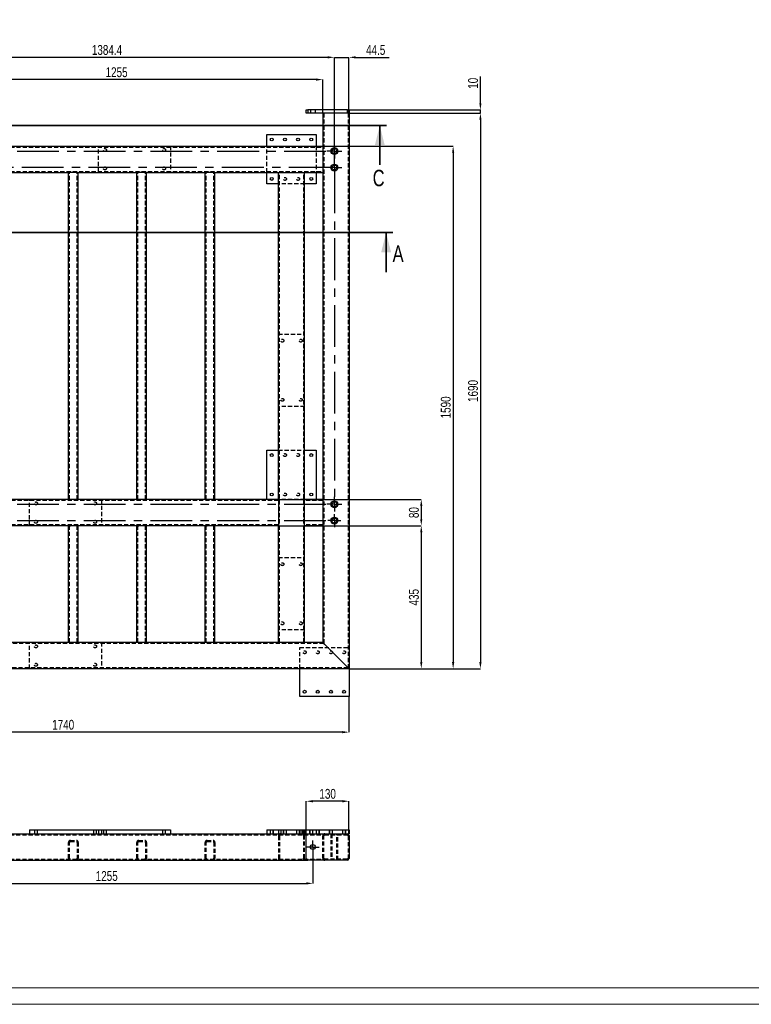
# Model space of a CAD drawing. Header units: millimetres. Extents: x 0 to 841, y 0 to 594.
# Tile 3 of 16: x 192 to 415, y 0 to 300. Entities that reach past the tile are written whole.
import ezdxf

# ---------------------------------------------------------------- set-up
doc = ezdxf.new("R2010")
doc.units = ezdxf.units.MM
doc.header["$PDSIZE"] = -1
doc.linetypes.add('CENTERX2', pattern=[20.32, 12.7, -2.54, 2.54, -2.54])
doc.linetypes.add('HIDDEN', pattern=[1.905, 1.27, -0.635])
for name, color, linetype in [('COTES', 1, 'Continuous'), ('TRAIT-FINS', 9, 'Continuous'), ('TRAIT-MIXTES', 3, 'CENTERX2'), ('TRAIT-TIRET', 2, 'HIDDEN')]:
    doc.layers.add(name, color=color, linetype=linetype)
doc.layers.add('TRAIT-FORT', color=4, linetype='Continuous', lineweight=25)
doc.styles.add('SLDTEXTSTYLE0', font='TXT', dxfattribs={"width": 0.75})
doc.dimstyles.new('SLDDIMSTYLE0', dxfattribs={"dimtxt": 3, "dimasz": 2, "dimexe": 0, "dimexo": 0.0625, "dimgap": 0.75, "dimtad": 1, "dimdec": 1, "dimlfac": 10, "dimrnd": 1e-09, "dimzin": 12, "dimdsep": 46, "dimtxsty": 'SLDTEXTSTYLE0', "dimsah": 1, "dimcen": 0.09, "dimadec": 0, "dimazin": 3, "dimtfac": 1, "dimtdec": 1, "dimtofl": 0, "dimtmove": 0, "dimatfit": 3, "dimfxl": 1, "dimfrac": 2, "dimtolj": 1, "dimtzin": 12, "dimarcsym": 0})
doc.dimstyles.new('SLDDIMSTYLE1', dxfattribs={"dimtxt": 3, "dimasz": 2, "dimexe": 0, "dimexo": 0.0625, "dimgap": 0.75, "dimtad": 1, "dimdec": 0, "dimlfac": 10, "dimrnd": 1e-09, "dimzin": 12, "dimdsep": 46, "dimtxsty": 'SLDTEXTSTYLE0', "dimsah": 1, "dimcen": 0.09, "dimadec": 0, "dimazin": 3, "dimtfac": 1, "dimtdec": 0, "dimtofl": 0, "dimtmove": 0, "dimatfit": 3, "dimfxl": 1, "dimfrac": 2, "dimtolj": 1, "dimtzin": 12, "dimarcsym": 0})
doc.dimstyles.new('SLDDIMSTYLE2', dxfattribs={"dimtxt": 3, "dimasz": 2, "dimexe": 0, "dimexo": 0.0625, "dimgap": 0.75, "dimtad": 1, "dimdec": 0, "dimlfac": 10, "dimrnd": 1e-09, "dimzin": 12, "dimdsep": 46, "dimtxsty": 'SLDTEXTSTYLE0', "dimsah": 1, "dimcen": 0.09, "dimadec": 0, "dimazin": 3, "dimtfac": 1, "dimtdec": 0, "dimtmove": 0, "dimatfit": 0, "dimfxl": 1, "dimfrac": 2, "dimtolj": 1, "dimtzin": 12, "dimarcsym": 0})
doc.dimstyles.new('SLDDIMSTYLE3', dxfattribs={"dimtxt": 3, "dimasz": 2, "dimexe": 0, "dimexo": 0.0625, "dimgap": 0.75, "dimtad": 1, "dimdec": 1, "dimlfac": 10, "dimrnd": 1e-09, "dimzin": 12, "dimdsep": 46, "dimtxsty": 'SLDTEXTSTYLE0', "dimsah": 1, "dimcen": 0.09, "dimadec": 0, "dimazin": 3, "dimtfac": 1, "dimtdec": 1, "dimtmove": 0, "dimatfit": 0, "dimfxl": 1, "dimfrac": 2, "dimtolj": 1, "dimtzin": 12, "dimarcsym": 0})

# ---------------------------------------------------------------- blocks, each defined once
blk = doc.blocks.new('_D')
at = {"layer": 'COTES', "color": 0, "lineweight": -2, "transparency": 16777216}
for p, q in [((149.59, 299.48), (149.59, 288.09)), ((286.03, 288.09), (151.59, 288.09)), ((288.03, 254.62), (288.03, 288.09))]:
    blk.add_line(p, q, dxfattribs=at)
at = {"layer": 'COTES', "color": 0, "transparency": 16777216}
for points in [[(151.59, 288.43), (151.59, 287.76), (149.59, 288.09)], [(286.03, 288.43), (286.03, 287.76), (288.03, 288.09)]]:
    blk.add_solid(points, dxfattribs=at)
at = {"layer": 'Defpoints', "color": 0, "transparency": 16777216}
for p in [(149.59, 299.54), (149.59, 288.09), (288.03, 254.56)]:
    blk.add_point(p, dxfattribs=at)
at = {"layer": 'COTES', "color": 0, "transparency": 16777216, "insert": (218.81, 291.84), "char_height": 3, "attachment_point": 2, "style": 'SLDTEXTSTYLE0'}
blk.add_mtext('\\A1;1384.4', dxfattribs=at)
blk = doc.blocks.new('_D_2')
at = {"layer": 'COTES', "color": 0, "lineweight": -2, "transparency": 16777216}
for p, q in [((118.48, 102.03), (118.48, 82.79)), ((292.48, 93.53), (292.48, 82.79)), ((290.48, 82.79), (120.48, 82.79))]:
    blk.add_line(p, q, dxfattribs=at)
at = {"layer": 'COTES', "color": 0, "transparency": 16777216}
for points in [[(120.48, 83.13), (120.48, 82.46), (118.48, 82.79)], [(290.48, 83.13), (290.48, 82.46), (292.48, 82.79)]]:
    blk.add_solid(points, dxfattribs=at)
at = {"layer": 'Defpoints', "color": 0, "transparency": 16777216}
for p in [(118.48, 102.09), (292.48, 93.59), (118.48, 82.79)]:
    blk.add_point(p, dxfattribs=at)
at = {"layer": 'COTES', "color": 0, "transparency": 16777216, "insert": (205.48, 86.54), "char_height": 3, "attachment_point": 2, "style": 'SLDTEXTSTYLE0'}
blk.add_mtext('\\A1;1740', dxfattribs=at)
blk = doc.blocks.new('_D_3')
at = {"layer": 'COTES', "color": 0, "lineweight": -2, "transparency": 16777216}
for p, q in [((292.55, 271.09), (332.48, 271.09)), ((332.48, 269.09), (332.48, 104.09)), ((292.55, 102.09), (332.48, 102.09))]:
    blk.add_line(p, q, dxfattribs=at)
at = {"layer": 'COTES', "color": 0, "transparency": 16777216}
for points in [[(332.15, 269.09), (332.82, 269.09), (332.48, 271.09)], [(332.15, 104.09), (332.82, 104.09), (332.48, 102.09)]]:
    blk.add_solid(points, dxfattribs=at)
at = {"layer": 'Defpoints', "color": 0, "transparency": 16777216}
for p in [(292.48, 271.09), (292.48, 102.09), (332.48, 102.09)]:
    blk.add_point(p, dxfattribs=at)
at = {"layer": 'COTES', "color": 0, "transparency": 16777216, "insert": (328.73, 186.59), "char_height": 3, "attachment_point": 2, "rotation": 90, "style": 'SLDTEXTSTYLE0'}
blk.add_mtext('\\A1;1690', dxfattribs=at)
blk = doc.blocks.new('_D_4')
at = {"layer": 'COTES', "color": 0, "lineweight": -2, "transparency": 16777216}
for p, q in [((332.48, 274.09), (332.48, 282.25)), ((292.55, 272.09), (332.48, 272.09)), ((292.55, 271.09), (332.48, 271.09)), ((332.48, 271.09), (332.48, 272.09)), ((332.48, 269.09), (332.48, 267.09))]:
    blk.add_line(p, q, dxfattribs=at)
at = {"layer": 'COTES', "color": 0, "transparency": 16777216}
for points in [[(332.15, 274.09), (332.82, 274.09), (332.48, 272.09)], [(332.15, 269.09), (332.82, 269.09), (332.48, 271.09)]]:
    blk.add_solid(points, dxfattribs=at)
at = {"layer": 'Defpoints', "color": 0, "transparency": 16777216}
for p in [(292.48, 272.09), (292.48, 271.09), (332.48, 272.09)]:
    blk.add_point(p, dxfattribs=at)
at = {"layer": 'COTES', "color": 0, "transparency": 16777216, "insert": (328.73, 280.19), "char_height": 3, "attachment_point": 2, "rotation": 90, "style": 'SLDTEXTSTYLE0'}
blk.add_mtext('\\A1;10', dxfattribs=at)
blk = doc.blocks.new('_D_5')
at = {"layer": 'COTES', "color": 0, "lineweight": -2, "transparency": 16777216}
for p, q in [((284.55, 261.09), (324.18, 261.09)), ((324.18, 259.09), (324.18, 104.09)), ((292.55, 102.09), (324.18, 102.09))]:
    blk.add_line(p, q, dxfattribs=at)
at = {"layer": 'COTES', "color": 0, "transparency": 16777216}
for points in [[(323.85, 259.09), (324.52, 259.09), (324.18, 261.09)], [(323.85, 104.09), (324.52, 104.09), (324.18, 102.09)]]:
    blk.add_solid(points, dxfattribs=at)
at = {"layer": 'Defpoints', "color": 0, "transparency": 16777216}
for p in [(284.48, 261.09), (292.48, 102.09), (324.18, 102.09)]:
    blk.add_point(p, dxfattribs=at)
at = {"layer": 'COTES', "color": 0, "transparency": 16777216, "insert": (320.43, 181.59), "char_height": 3, "attachment_point": 2, "rotation": 90, "style": 'SLDTEXTSTYLE0'}
blk.add_mtext('\\A1;1590', dxfattribs=at)
blk = doc.blocks.new('_D_6')
at = {"layer": 'COTES', "color": 0, "lineweight": -2, "transparency": 16777216}
for p, q in [((271.05, 145.59), (314.48, 145.59)), ((314.48, 143.59), (314.48, 104.09)), ((292.55, 102.09), (314.48, 102.09))]:
    blk.add_line(p, q, dxfattribs=at)
at = {"layer": 'COTES', "color": 0, "transparency": 16777216}
for points in [[(314.15, 143.59), (314.82, 143.59), (314.48, 145.59)], [(314.15, 104.09), (314.82, 104.09), (314.48, 102.09)]]:
    blk.add_solid(points, dxfattribs=at)
at = {"layer": 'Defpoints', "color": 0, "transparency": 16777216}
for p in [(270.98, 145.59), (292.48, 102.09), (314.48, 102.09)]:
    blk.add_point(p, dxfattribs=at)
at = {"layer": 'COTES', "color": 0, "transparency": 16777216, "insert": (310.73, 123.84), "char_height": 3, "attachment_point": 2, "rotation": 90, "style": 'SLDTEXTSTYLE0'}
blk.add_mtext('\\A1;435', dxfattribs=at)
blk = doc.blocks.new('_D_7')
at = {"layer": 'COTES', "color": 0, "lineweight": -2, "transparency": 16777216}
for p, q in [((271.05, 153.59), (314.48, 153.59)), ((314.48, 151.59), (314.48, 147.59)), ((271.05, 145.59), (314.48, 145.59))]:
    blk.add_line(p, q, dxfattribs=at)
at = {"layer": 'COTES', "color": 0, "transparency": 16777216}
for points in [[(314.15, 151.59), (314.82, 151.59), (314.48, 153.59)], [(314.15, 147.59), (314.82, 147.59), (314.48, 145.59)]]:
    blk.add_solid(points, dxfattribs=at)
at = {"layer": 'Defpoints', "color": 0, "transparency": 16777216}
for p in [(270.98, 153.59), (270.98, 145.59), (314.48, 145.59)]:
    blk.add_point(p, dxfattribs=at)
at = {"layer": 'COTES', "color": 0, "transparency": 16777216, "insert": (310.73, 149.59), "char_height": 3, "attachment_point": 2, "rotation": 90, "style": 'SLDTEXTSTYLE0'}
blk.add_mtext('\\A1;80', dxfattribs=at)
blk = doc.blocks.new('_D_9')
at = {"layer": 'COTES', "color": 0, "lineweight": -2, "transparency": 16777216}
for p, q in [((158.98, 271.15), (158.98, 281.32)), ((282.48, 281.32), (160.98, 281.32)), ((284.48, 271.15), (284.48, 281.32))]:
    blk.add_line(p, q, dxfattribs=at)
at = {"layer": 'COTES', "color": 0, "transparency": 16777216}
for points in [[(160.98, 281.66), (160.98, 280.99), (158.98, 281.32)], [(282.48, 281.66), (282.48, 280.99), (284.48, 281.32)]]:
    blk.add_solid(points, dxfattribs=at)
at = {"layer": 'Defpoints', "color": 0, "transparency": 16777216}
for p in [(158.98, 281.32), (158.98, 271.09), (284.48, 271.09)]:
    blk.add_point(p, dxfattribs=at)
at = {"layer": 'COTES', "color": 0, "transparency": 16777216, "insert": (221.73, 285.07), "char_height": 3, "attachment_point": 2, "style": 'SLDTEXTSTYLE0'}
blk.add_mtext('\\A1;1255', dxfattribs=at)
blk = doc.blocks.new('_D_15')
at = {"layer": 'COTES', "color": 0, "lineweight": -2, "transparency": 16777216}
for p, q in [((286.03, 288.09), (284.03, 288.09)), ((288.03, 261.87), (288.03, 288.09)), ((288.03, 288.09), (292.48, 288.09)), ((292.48, 271.15), (292.48, 288.09)), ((294.48, 288.09), (304.73, 288.09))]:
    blk.add_line(p, q, dxfattribs=at)
at = {"layer": 'COTES', "color": 0, "transparency": 16777216}
for points in [[(286.03, 288.43), (286.03, 287.76), (288.03, 288.09)], [(294.48, 288.43), (294.48, 287.76), (292.48, 288.09)]]:
    blk.add_solid(points, dxfattribs=at)
at = {"layer": 'Defpoints', "color": 0, "transparency": 16777216}
for p in [(292.48, 288.09), (292.48, 271.09), (288.03, 261.81)]:
    blk.add_point(p, dxfattribs=at)
at = {"layer": 'COTES', "color": 0, "transparency": 16777216, "insert": (300.61, 291.84), "char_height": 3, "attachment_point": 2, "style": 'SLDTEXTSTYLE0'}
blk.add_mtext('\\A1;44.5', dxfattribs=at)
blk = doc.blocks.new('SW_CENTERMARKSYMBOL_0')
at = {"layer": 'TRAIT-MIXTES', "color": 0}
for p, q in [((-1.2, 0), (-2.25, 0)), ((0, 0), (-1.2, 0)), ((0, 1.2), (0, 2.25)), ((0, 0), (0, 1.2)), ((0, 0), (0, -1.2)), ((0, 0), (1.2, 0)), ((1.2, 0), (138.95, 0)), ((0, -1.2), (0, -2.25))]:
    blk.add_line(p, q, dxfattribs=at)
blk = doc.blocks.new('SW_CENTERMARKSYMBOL_2')
at = {"layer": 'TRAIT-MIXTES', "color": 0}
for p, q in [((-1.2, 0), (-134.58, 0)), ((0, 0), (-1.2, 0)), ((0, 1.2), (0, 2.25)), ((0, 0), (0, 1.2)), ((0, 0), (0, -1.2)), ((0, 0), (1.2, 0)), ((1.2, 0), (2.25, 0)), ((0, -1.2), (0, -100.14))]:
    blk.add_line(p, q, dxfattribs=at)
blk = doc.blocks.new('SW_CENTERMARKSYMBOL_3')
at = {"layer": 'TRAIT-MIXTES', "color": 0}
for p, q in [((-1.2, 0), (-2.25, 0)), ((0, 0), (-1.2, 0)), ((0, 1.2), (0, 2.25)), ((0, 0), (0, 1.2)), ((0, 0), (0, -1.2)), ((0, 0), (1.2, 0)), ((1.2, 0), (2.25, 0)), ((0, -1.2), (0, -2.25))]:
    blk.add_line(p, q, dxfattribs=at)
blk = doc.blocks.new('SW_CENTERMARKSYMBOL_4')
at = {"layer": 'TRAIT-MIXTES', "color": 0}
for p, q in [((-1.2, 0), (-1.95, 0)), ((0, 0), (-1.2, 0)), ((0, 1.2), (0, 1.95)), ((0, 0), (0, 1.2)), ((0, 0), (0, -1.2)), ((0, 0), (1.2, 0)), ((1.2, 0), (1.95, 0)), ((0, -1.2), (0, -1.95))]:
    blk.add_line(p, q, dxfattribs=at)
blk = doc.blocks.new('SW_CENTERMARKSYMBOL_5')
at = {"layer": 'TRAIT-MIXTES', "color": 0}
for p, q in [((-1.2, 0), (-2.25, 0)), ((0, 0), (-1.2, 0)), ((0, 1.2), (0, 2.25)), ((0, 0), (0, 1.2)), ((0, 0), (0, -1.2)), ((0, 0), (1.2, 0)), ((1.2, 0), (2.25, 0)), ((0, -1.2), (0, -2.25))]:
    blk.add_line(p, q, dxfattribs=at)
blk = doc.blocks.new('SW_CENTERMARKSYMBOL_6')
at = {"layer": 'TRAIT-MIXTES', "color": 0}
for p, q in [((-1.2, 0), (-2.25, 0)), ((0, 0), (-1.2, 0)), ((0, 1.2), (0, 2.25)), ((0, 0), (0, 1.2)), ((0, 0), (0, -1.2)), ((0, 0), (1.2, 0)), ((1.2, 0), (136.92, 0)), ((0, -1.2), (0, -2.25))]:
    blk.add_line(p, q, dxfattribs=at)
blk = doc.blocks.new('SW_CENTERMARKSYMBOL_7')
at = {"layer": 'TRAIT-MIXTES', "color": 0}
for p, q in [((-1.2, 0), (-2.25, 0)), ((0, 0), (-1.2, 0)), ((0, 1.2), (0, 2.25)), ((0, 0), (0, 1.2)), ((0, 0), (0, -1.2)), ((0, 0), (1.2, 0)), ((1.2, 0), (137.1, 0)), ((0, -1.2), (0, -2.25))]:
    blk.add_line(p, q, dxfattribs=at)
blk = doc.blocks.new('_D_38')
at = {"layer": 'COTES', "color": 0, "lineweight": -2, "transparency": 16777216}
for p, q in [((155.98, 45.84), (155.98, 36.79)), ((281.48, 45.84), (281.48, 36.79)), ((157.98, 36.79), (279.48, 36.79))]:
    blk.add_line(p, q, dxfattribs=at)
at = {"layer": 'COTES', "color": 0, "transparency": 16777216}
for points in [[(157.98, 37.12), (157.98, 36.45), (155.98, 36.79)], [(279.48, 37.12), (279.48, 36.45), (281.48, 36.79)]]:
    blk.add_solid(points, dxfattribs=at)
at = {"layer": 'Defpoints', "color": 0, "transparency": 16777216}
for p in [(155.98, 45.9), (281.48, 45.9), (281.48, 36.79)]:
    blk.add_point(p, dxfattribs=at)
at = {"layer": 'COTES', "color": 0, "transparency": 16777216, "insert": (218.73, 40.54), "char_height": 3, "attachment_point": 2, "style": 'SLDTEXTSTYLE0'}
blk.add_mtext('\\A1;1255', dxfattribs=at)
blk = doc.blocks.new('_D_42')
at = {"layer": 'COTES', "color": 0, "lineweight": -2, "transparency": 16777216}
for p, q in [((279.48, 51.42), (279.48, 61.78)), ((290.48, 61.78), (281.48, 61.78)), ((292.48, 51.42), (292.48, 61.78))]:
    blk.add_line(p, q, dxfattribs=at)
at = {"layer": 'COTES', "color": 0, "transparency": 16777216}
for points in [[(281.48, 62.11), (281.48, 61.44), (279.48, 61.78)], [(290.48, 62.11), (290.48, 61.44), (292.48, 61.78)]]:
    blk.add_solid(points, dxfattribs=at)
at = {"layer": 'Defpoints', "color": 0, "transparency": 16777216}
for p in [(279.48, 61.78), (279.48, 51.35), (292.48, 51.35)]:
    blk.add_point(p, dxfattribs=at)
at = {"layer": 'COTES', "color": 0, "transparency": 16777216, "insert": (285.98, 65.53), "char_height": 3, "attachment_point": 2, "style": 'SLDTEXTSTYLE0'}
blk.add_mtext('\\A1;130', dxfattribs=at)
blk = doc.blocks.new('SW_CENTERMARKSYMBOL_10')
at = {"layer": 'TRAIT-MIXTES', "color": 0}
for p, q in [((-1.2, 0), (-1.95, 0)), ((0, 0), (-1.2, 0)), ((0, 1.2), (0, 1.95)), ((0, 0), (0, 1.2)), ((0, 0), (0, -1.2)), ((0, 0), (1.2, 0)), ((1.2, 0), (1.95, 0)), ((0, -1.2), (0, -1.95))]:
    blk.add_line(p, q, dxfattribs=at)

msp = doc.modelspace()

# ---------------------------------------------------------------- linework, layer by layer
at = {"lineweight": 35}
for p, q in [((303.856, 267.39), (108.372, 267.39)), ((301.856, 255.39), (301.856, 267.39)), ((305.787, 234.78), (105.442, 234.78)), ((303.787, 222.78), (303.787, 234.78))]:
    msp.add_line(p, q, dxfattribs=at)
at = {"lineweight": 18}
for p, q in [((836, 5), (5, 5)), ((841, 0), (0, 0))]:
    msp.add_line(p, q, dxfattribs=at)
at = {"lineweight": 35}
for points in [[(301.856, 267.39), (300.356, 261.39), (303.356, 261.39)], [(303.787, 234.78), (302.287, 228.78), (305.287, 228.78)]]:
    msp.add_solid(points, dxfattribs=at)
at = {"layer": 'TRAIT-FINS', "lineweight": 18}
for p, q in [((268.483, 53.054), (268.483, 51.854)), ((268.483, 53.054), (268.483, 51.854)), ((268.483, 53.054), (268.483, 51.854)), ((268.483, 53.054), (268.483, 51.854)), ((269.483, 53.054), (269.483, 51.854)), ((269.483, 53.054), (269.483, 51.854)), ((269.483, 53.054), (269.483, 51.854)), ((269.483, 53.054), (269.483, 51.854)), ((272.483, 53.054), (272.483, 51.854)), ((272.483, 53.054), (272.483, 51.854)), ((272.483, 53.054), (272.483, 51.854)), ((272.483, 53.054), (272.483, 51.854)), ((273.483, 53.054), (273.483, 51.854)), ((273.483, 53.054), (273.483, 51.854)), ((273.483, 53.054), (273.483, 51.854)), ((273.483, 53.054), (273.483, 51.854)), ((276.483, 53.054), (276.483, 51.854)), ((276.483, 53.054), (276.483, 51.854)), ((276.483, 53.054), (276.483, 51.854)), ((276.483, 53.054), (276.483, 51.854)), ((277.483, 53.054), (277.483, 51.854)), ((277.483, 53.054), (277.483, 51.854)), ((277.483, 53.054), (277.483, 51.854)), ((277.483, 53.054), (277.483, 51.854)), ((278.483, 53.054), (278.483, 51.854)), ((278.483, 53.054), (278.483, 51.854)), ((279.483, 53.054), (279.483, 51.854)), ((279.483, 53.054), (279.483, 51.854)), ((280.483, 53.054), (280.483, 51.854)), ((280.483, 53.054), (280.483, 51.854)), ((280.483, 53.054), (280.483, 51.854)), ((280.483, 53.054), (280.483, 51.854)), ((281.483, 53.054), (281.483, 51.854)), ((281.483, 53.054), (281.483, 51.854)), ((281.483, 53.054), (281.483, 51.854)), ((281.483, 53.054), (281.483, 51.854)), ((282.483, 53.054), (282.483, 51.854)), ((282.483, 53.054), (282.483, 51.854)), ((283.483, 53.054), (283.483, 51.854)), ((283.483, 53.054), (283.483, 51.854)), ((286.483, 53.054), (286.483, 51.854)), ((286.483, 53.054), (286.483, 51.854)), ((287.483, 53.054), (287.483, 51.854)), ((287.483, 53.054), (287.483, 51.854)), ((290.483, 53.054), (290.483, 51.854)), ((290.483, 53.054), (290.483, 51.854)), ((291.483, 53.054), (291.483, 51.854)), ((291.483, 53.054), (291.483, 51.854))]:
    msp.add_line(p, q, dxfattribs=at)
at = {"layer": 'TRAIT-FORT', "lineweight": 25}
for p, q in [((279.483, 271.092), (279.483, 272.093)), ((279.483, 272.093), (279.983, 272.093)), ((279.983, 271.092), (279.483, 271.092)), ((279.983, 272.093), (279.983, 271.092)), ((291.983, 272.093), (279.983, 272.093)), ((291.983, 271.092), (279.983, 271.092)), ((284.483, 271.092), (284.483, 261.093)), ((291.883, 271.092), (285.083, 271.092)), ((291.983, 271.092), (291.983, 272.093)), ((291.983, 272.093), (292.483, 272.093)), ((292.473, 271.092), (291.983, 271.092)), ((291.994, 271.092), (291.983, 271.092)), ((292.483, 271.092), (292.473, 271.092)), ((292.483, 272.093), (292.483, 271.092)), ((292.483, 271.092), (292.483, 102.093)), ((267.483, 264.593), (282.484, 264.593)), ((267.483, 261.093), (267.483, 264.593)), ((282.484, 264.593), (282.484, 261.093)), ((166.983, 261.093), (284.483, 261.093)), ((284.483, 261.093), (284.483, 260.492)), ((284.483, 260.492), (284.483, 253.692)), ((189.283, 253.092), (207.083, 253.092)), ((207.083, 153.592), (207.083, 253.092)), ((207.683, 253.092), (207.083, 253.092)), ((209.483, 253.092), (207.683, 253.092)), ((210.083, 253.092), (209.483, 253.092)), ((210.083, 253.092), (227.883, 253.092)), ((210.083, 153.592), (210.083, 253.092)), ((227.883, 153.592), (227.883, 253.092)), ((228.484, 253.092), (227.883, 253.092)), ((230.283, 253.092), (228.484, 253.092)), ((230.883, 253.092), (230.283, 253.092)), ((230.883, 253.092), (248.683, 253.092)), ((230.883, 153.592), (230.883, 253.092)), ((248.683, 153.592), (248.683, 253.092)), ((249.284, 253.092), (248.683, 253.092)), ((251.083, 253.092), (249.284, 253.092)), ((251.683, 253.092), (251.083, 253.092)), ((251.683, 253.092), (270.983, 253.092)), ((251.683, 153.592), (251.683, 253.092)), ((267.483, 249.592), (267.483, 253.092)), ((270.983, 153.592), (270.983, 253.092)), ((270.983, 253.092), (271.583, 253.092)), ((271.583, 253.092), (278.384, 253.092)), ((278.384, 253.092), (278.984, 253.092)), ((278.984, 153.592), (278.984, 253.092)), ((278.984, 253.092), (284.483, 253.092)), ((282.484, 253.092), (282.484, 249.592)), ((284.483, 253.692), (284.483, 253.092)), ((284.483, 253.092), (284.483, 153.592)), ((270.983, 249.592), (267.483, 249.592)), ((282.484, 249.592), (278.984, 249.592)), ((267.483, 153.592), (267.483, 168.593)), ((267.483, 168.593), (270.983, 168.593)), ((278.984, 168.593), (282.484, 168.593)), ((282.484, 168.593), (282.484, 153.592)), ((207.083, 153.592), (189.283, 153.592)), ((207.683, 153.592), (207.083, 153.592)), ((209.483, 153.592), (207.683, 153.592)), ((210.083, 153.592), (209.483, 153.592)), ((227.883, 153.592), (210.083, 153.592)), ((228.484, 153.592), (227.883, 153.592)), ((230.283, 153.592), (228.484, 153.592)), ((230.883, 153.592), (230.283, 153.592)), ((248.683, 153.592), (230.883, 153.592)), ((249.284, 153.592), (248.683, 153.592)), ((251.083, 153.592), (249.284, 153.592)), ((251.683, 153.592), (251.083, 153.592)), ((270.983, 153.592), (251.683, 153.592)), ((270.983, 153.592), (270.983, 152.992)), ((270.983, 152.992), (270.983, 146.192)), ((284.483, 153.592), (278.984, 153.592)), ((278.984, 152.992), (278.984, 153.592)), ((278.984, 146.192), (278.984, 152.992)), ((284.483, 153.592), (284.483, 152.992)), ((284.483, 152.992), (284.483, 146.192)), ((207.083, 145.593), (166.983, 145.593)), ((207.083, 110.092), (207.083, 145.593)), ((207.083, 145.593), (207.683, 145.593)), ((209.483, 145.593), (207.683, 145.593)), ((209.483, 145.593), (210.083, 145.593)), ((227.883, 145.593), (210.083, 145.593)), ((210.083, 110.092), (210.083, 145.593)), ((227.883, 110.092), (227.883, 145.593)), ((227.883, 145.593), (228.484, 145.593)), ((230.283, 145.593), (228.484, 145.593)), ((230.283, 145.593), (230.883, 145.593)), ((248.683, 145.593), (230.883, 145.593)), ((230.883, 110.092), (230.883, 145.593)), ((248.683, 110.092), (248.683, 145.593)), ((248.683, 145.593), (249.284, 145.593)), ((251.083, 145.593), (249.284, 145.593)), ((251.083, 145.593), (251.683, 145.593)), ((270.983, 145.593), (251.683, 145.593)), ((251.683, 110.092), (251.683, 145.593)), ((270.983, 146.192), (270.983, 145.593)), ((270.983, 110.092), (270.983, 145.593)), ((278.984, 145.593), (278.984, 146.192)), ((284.483, 145.593), (278.984, 145.593)), ((278.984, 110.092), (278.984, 145.593)), ((284.483, 146.192), (284.483, 145.593)), ((284.483, 145.593), (284.483, 110.092)), ((207.083, 110.092), (166.983, 110.092)), ((207.683, 110.092), (207.083, 110.092)), ((209.483, 110.092), (207.683, 110.092)), ((210.083, 110.092), (209.483, 110.092)), ((227.883, 110.092), (210.083, 110.092)), ((228.484, 110.092), (227.883, 110.092)), ((230.283, 110.092), (228.484, 110.092)), ((230.883, 110.092), (230.283, 110.092)), ((248.683, 110.092), (230.883, 110.092)), ((249.284, 110.092), (248.683, 110.092)), ((251.083, 110.092), (249.284, 110.092)), ((251.683, 110.092), (251.083, 110.092)), ((270.983, 110.092), (251.683, 110.092)), ((271.583, 110.092), (270.983, 110.092)), ((278.384, 110.092), (271.583, 110.092)), ((278.984, 110.092), (278.384, 110.092)), ((284.483, 110.092), (278.984, 110.092)), ((285.083, 109.493), (291.883, 102.693)), ((292.483, 102.093), (118.483, 102.093)), ((277.483, 93.593), (277.483, 102.093)), ((291.883, 102.693), (292.483, 102.093)), ((292.483, 102.093), (291.883, 102.693)), ((292.483, 102.093), (292.483, 93.593)), ((292.483, 93.593), (277.483, 93.593)), ((170.483, 51.854), (216.183, 51.854)), ((195.183, 53.054), (195.183, 51.854)), ((195.183, 53.054), (216.183, 53.054)), ((216.183, 53.054), (216.183, 51.854)), ((216.183, 53.054), (238.183, 53.054)), ((216.183, 51.854), (238.183, 51.854)), ((238.183, 53.054), (238.183, 51.854)), ((238.183, 51.854), (267.483, 51.854)), ((267.483, 53.054), (282.483, 53.054)), ((267.483, 53.054), (267.483, 51.854)), ((267.483, 51.854), (279.983, 51.854)), ((279.983, 51.854), (279.483, 51.354)), ((279.483, 44.354), (279.483, 51.354)), ((279.983, 51.854), (291.983, 51.854)), ((282.483, 53.054), (282.483, 51.854)), ((282.483, 53.054), (292.483, 53.054)), ((291.983, 51.854), (292.483, 51.854)), ((292.483, 51.354), (291.983, 51.854)), ((292.483, 53.054), (292.483, 51.854)), ((292.483, 51.354), (292.483, 44.354)), ((166.483, 43.854), (279.983, 43.854)), ((279.483, 44.354), (279.983, 43.854)), ((291.983, 43.854), (279.983, 43.854)), ((291.983, 43.854), (292.483, 44.354))]:
    msp.add_line(p, q, dxfattribs=at)
at = {"layer": 'TRAIT-FORT', "lineweight": 25, "flags": 128}
for points in [[(284.483, 110.092), (284.495, 110.081), (284.529, 110.047), (284.585, 109.991), (284.659, 109.917), (284.75, 109.826), (284.854, 109.722), (284.966, 109.609), (285.083, 109.493)], [(285.083, 109.493), (284.966, 109.609), (284.854, 109.722), (284.75, 109.826), (284.659, 109.917), (284.585, 109.991), (284.529, 110.047), (284.495, 110.081), (284.483, 110.092)]]:
    msp.add_lwpolyline(points, dxfattribs=at)
at = {"layer": 'TRAIT-FORT', "lineweight": 25}
for centre, radius in [((268.983, 263.092), 0.45), ((272.983, 263.092), 0.45), ((276.983, 263.092), 0.45), ((280.983, 263.092), 0.45), ((288.033, 259.556), 1.05), ((288.033, 259.556), 0.75), ((288.033, 254.556), 1.05), ((288.033, 254.556), 0.75), ((268.983, 251.092), 0.45), ((280.983, 251.092), 0.45), ((268.983, 167.092), 0.45), ((280.983, 167.092), 0.45), ((268.983, 155.092), 0.45), ((280.983, 155.092), 0.45), ((288.033, 152.146), 1.05), ((288.033, 152.146), 0.75), ((288.033, 147.146), 1.05), ((288.033, 147.146), 0.75), ((278.983, 95.092), 0.45), ((282.983, 95.092), 0.45), ((286.983, 95.092), 0.45), ((290.983, 95.092), 0.45), ((281.483, 47.854), 0.75)]:
    msp.add_circle(centre, radius, dxfattribs=at)
for centre, start, end in [((291.883, 51.254), 10.58422, 79.41578), ((291.883, 44.454), 280.58422, 349.41578)]:
    msp.add_arc(centre, 0.6, start, end, dxfattribs=at)
at = {"layer": 'TRAIT-TIRET'}
for p, q in [((280.733, 272.093), (280.733, 271.092)), ((282.233, 271.092), (282.233, 272.093)), ((284.783, 271.092), (284.783, 109.792)), ((292.184, 271.092), (292.184, 102.392)), ((126.483, 260.792), (284.483, 260.792)), ((216.183, 253.092), (216.183, 261.093)), ((238.184, 261.093), (238.184, 253.092)), ((267.483, 253.092), (267.483, 261.093)), ((282.484, 261.093), (282.484, 253.092)), ((126.483, 253.393), (284.483, 253.393)), ((207.383, 153.592), (207.383, 253.092)), ((209.783, 153.592), (209.783, 253.092)), ((228.183, 153.592), (228.183, 253.092)), ((230.584, 153.592), (230.584, 253.092)), ((248.983, 153.592), (248.983, 253.092)), ((251.384, 153.592), (251.384, 253.092)), ((271.283, 110.092), (271.283, 253.092)), ((278.683, 110.092), (278.683, 253.092)), ((278.984, 249.592), (270.983, 249.592)), ((270.983, 203.893), (278.984, 203.893)), ((278.984, 181.893), (270.983, 181.893)), ((270.983, 168.593), (278.984, 168.593)), ((270.983, 153.293), (166.983, 153.293)), ((195.183, 145.593), (195.183, 153.592)), ((217.184, 153.592), (217.184, 145.593)), ((278.984, 153.592), (270.983, 153.592)), ((284.483, 153.293), (278.984, 153.293)), ((270.983, 145.892), (166.983, 145.892)), ((207.383, 110.092), (207.383, 145.593)), ((209.783, 110.092), (209.783, 145.593)), ((228.183, 110.092), (228.183, 145.593)), ((230.584, 110.092), (230.584, 145.593)), ((248.983, 110.092), (248.983, 145.593)), ((251.384, 110.092), (251.384, 145.593)), ((284.483, 145.892), (278.984, 145.892)), ((270.983, 135.893), (278.984, 135.893)), ((278.984, 113.893), (270.983, 113.893)), ((284.783, 109.792), (126.183, 109.792)), ((195.183, 102.093), (195.183, 110.092)), ((217.184, 110.092), (217.184, 102.093)), ((277.483, 102.093), (277.483, 108.592)), ((277.483, 108.592), (292.483, 108.592)), ((292.184, 102.392), (118.784, 102.392)), ((166.383, 51.554), (284.483, 51.554)), ((196.733, 53.054), (196.733, 51.854)), ((197.633, 51.854), (197.633, 53.054)), ((214.733, 53.054), (214.733, 51.854)), ((215.633, 51.854), (215.633, 53.054)), ((217.183, 53.054), (217.183, 51.854)), ((217.733, 53.054), (217.733, 51.854)), ((218.633, 51.854), (218.633, 53.054)), ((235.733, 53.054), (235.733, 51.854)), ((236.633, 51.854), (236.633, 53.054)), ((268.533, 53.054), (268.533, 51.854)), ((269.433, 51.854), (269.433, 53.054)), ((270.983, 53.054), (270.983, 51.854)), ((270.983, 51.854), (270.983, 51.254)), ((270.983, 51.254), (270.983, 44.454)), ((271.283, 51.254), (271.283, 44.454)), ((271.733, 53.054), (271.733, 51.854)), ((272.533, 53.054), (272.533, 51.854)), ((272.633, 51.854), (272.633, 53.054)), ((273.433, 51.854), (273.433, 53.054)), ((276.533, 53.054), (276.533, 51.854)), ((277.333, 53.054), (277.333, 51.854)), ((277.433, 51.854), (277.433, 53.054)), ((277.483, 53.054), (277.483, 51.854)), ((278.233, 51.854), (278.233, 53.054)), ((278.533, 53.054), (278.533, 51.854)), ((278.683, 44.454), (278.683, 51.254)), ((278.983, 53.054), (278.983, 51.854)), ((278.983, 51.254), (278.983, 51.854)), ((278.983, 44.454), (278.983, 51.254)), ((279.433, 51.854), (279.433, 53.054)), ((280.533, 53.054), (280.533, 51.854)), ((281.433, 51.854), (281.433, 53.054)), ((282.533, 53.054), (282.533, 51.854)), ((283.433, 51.854), (283.433, 53.054)), ((284.483, 51.854), (284.483, 51.254)), ((285.083, 51.554), (284.483, 51.554)), ((284.483, 44.454), (284.483, 51.254)), ((284.783, 44.454), (284.783, 51.254)), ((285.083, 51.554), (291.883, 51.554)), ((286.533, 53.054), (286.533, 51.854)), ((286.983, 51.854), (286.983, 51.554)), ((286.983, 51.854), (286.983, 43.854)), ((287.283, 51.854), (287.283, 43.854)), ((287.433, 51.854), (287.433, 53.054)), ((288.783, 43.854), (288.783, 51.854)), ((289.083, 51.554), (289.083, 51.854)), ((289.083, 43.854), (289.083, 51.854)), ((290.533, 53.054), (290.533, 51.854)), ((291.433, 51.854), (291.433, 53.054)), ((291.883, 51.854), (291.994, 51.844)), ((292.183, 51.254), (292.183, 44.454)), ((292.473, 51.364), (292.483, 51.254)), ((207.083, 44.454), (207.083, 49.254)), ((207.383, 44.454), (207.383, 49.254)), ((207.683, 49.854), (209.483, 49.854)), ((207.683, 49.554), (209.483, 49.554)), ((209.783, 49.254), (209.783, 44.454)), ((210.083, 49.254), (210.083, 44.454)), ((227.883, 44.454), (227.883, 49.254)), ((228.183, 44.454), (228.183, 49.254)), ((228.483, 49.854), (230.283, 49.854)), ((228.483, 49.554), (230.283, 49.554)), ((230.583, 49.254), (230.583, 44.454)), ((230.883, 49.254), (230.883, 44.454)), ((248.683, 44.454), (248.683, 49.254)), ((248.983, 44.454), (248.983, 49.254)), ((249.283, 49.854), (251.083, 49.854)), ((249.283, 49.554), (251.083, 49.554)), ((251.383, 49.254), (251.383, 44.454)), ((251.683, 49.254), (251.683, 44.454)), ((166.383, 44.154), (284.483, 44.154)), ((270.983, 44.454), (270.983, 43.854)), ((278.983, 43.854), (278.983, 44.454)), ((284.483, 44.454), (284.483, 43.854)), ((285.083, 44.154), (284.483, 44.154)), ((291.883, 44.154), (285.083, 44.154)), ((286.983, 44.154), (286.983, 43.854)), ((289.083, 43.854), (289.083, 44.154)), ((291.994, 43.864), (291.883, 43.854)), ((292.483, 44.454), (292.473, 44.344))]:
    msp.add_line(p, q, dxfattribs=at)
for centre in [(218.183, 259.892), (236.183, 259.892), (218.183, 254.292), (236.183, 254.292), (272.983, 251.092), (276.983, 251.092), (272.183, 201.892), (277.783, 201.892), (272.183, 183.892), (277.783, 183.892), (272.983, 167.092), (276.983, 167.092), (197.183, 152.392), (215.183, 152.392), (272.983, 155.092), (276.983, 155.092), (197.183, 146.792), (215.183, 146.792), (272.183, 133.892), (277.783, 133.892), (272.183, 115.892), (277.783, 115.892), (197.183, 108.892), (215.183, 108.892), (278.983, 107.092), (282.983, 107.092), (286.983, 107.092), (290.983, 107.092), (197.183, 103.292), (215.183, 103.292)]:
    msp.add_circle(centre, 0.45, dxfattribs=at)
for centre, radius, start, end in [((271.583, 51.254), 0.6, 90, 180), ((271.583, 51.254), 0.3, 90, 180), ((278.383, 51.254), 0.6, 0, 90), ((278.383, 51.254), 0.3, 360, 90), ((285.083, 51.254), 0.6, 90, 180), ((285.083, 51.254), 0.3, 90, 180), ((291.883, 51.254), 0.3, 0, 90), ((207.683, 49.254), 0.6, 90, 180), ((207.683, 49.254), 0.3, 90, 180), ((209.483, 49.254), 0.6, 0, 90), ((209.483, 49.254), 0.3, 0, 90), ((228.483, 49.254), 0.6, 90, 180), ((228.483, 49.254), 0.3, 90, 180), ((230.283, 49.254), 0.6, 0, 90), ((230.283, 49.254), 0.3, 0, 90), ((249.283, 49.254), 0.6, 90, 180), ((249.283, 49.254), 0.3, 90, 180), ((251.083, 49.254), 0.6, 0, 90), ((251.083, 49.254), 0.3, 0, 90), ((207.683, 44.454), 0.6, 180, 270), ((207.683, 44.454), 0.3, 180, 270), ((209.483, 44.454), 0.6, 270, 0), ((209.483, 44.454), 0.3, 270, 0), ((228.483, 44.454), 0.6, 180, 270), ((228.483, 44.454), 0.3, 180, 270), ((230.283, 44.454), 0.6, 270, 0), ((230.283, 44.454), 0.3, 270, 0), ((249.283, 44.454), 0.6, 180, 270), ((249.283, 44.454), 0.3, 180, 270), ((251.083, 44.454), 0.6, 270, 0), ((251.083, 44.454), 0.3, 270, 0), ((271.583, 44.454), 0.6, 180, 270), ((271.583, 44.454), 0.3, 180, 270), ((278.383, 44.454), 0.3, 270, 0), ((278.383, 44.454), 0.6, 270, 0), ((285.083, 44.454), 0.6, 180, 270), ((285.083, 44.454), 0.3, 180, 270), ((291.883, 44.454), 0.3, 270, 0)]:
    msp.add_arc(centre, radius, start, end, dxfattribs=at)

# ---------------------------------------------------------------- block references
at = {"layer": 'TRAIT-MIXTES'}
for name, p in [('SW_CENTERMARKSYMBOL_0', (149.592, 259.556)), ('SW_CENTERMARKSYMBOL_3', (288.033, 259.556)), ('SW_CENTERMARKSYMBOL_2', (288.033, 254.556)), ('SW_CENTERMARKSYMBOL_6', (149.592, 152.146)), ('SW_CENTERMARKSYMBOL_5', (288.033, 152.146)), ('SW_CENTERMARKSYMBOL_7', (149.592, 147.146)), ('SW_CENTERMARKSYMBOL_4', (288.033, 147.146)), ('SW_CENTERMARKSYMBOL_10', (281.483, 47.854))]:
    msp.add_blockref(name, p, dxfattribs=at)

# ---------------------------------------------------------------- texts
at = {"char_height": 5, "attachment_point": 1, "style": 'SLDTEXTSTYLE0'}
for s, insert in [('C', (299.693, 253.876)), ('A', (305.757, 230.855))]:
    msp.add_mtext(s, dxfattribs=dict(at, insert=insert))

# ---------------------------------------------------------------- dimensions: what is measured, and where the dimension line sits
at = {"layer": 'COTES'}
for base, p1, p2, dimstyle, picture, middle in [((149.592, 288.092), (288.033, 254.556), (149.592, 299.541), 'SLDDIMSTYLE0', '_D', (218.812, 288.092)), ((292.483, 288.092), (288.033, 261.806), (292.483, 271.092), 'SLDDIMSTYLE3', '_D_15', (300.608, 288.092)), ((158.983, 281.323), (284.483, 271.092), (158.983, 271.092), 'SLDDIMSTYLE1', '_D_9', (221.733, 281.323)), ((118.483, 82.794), (292.483, 93.592), (118.483, 102.092), 'SLDDIMSTYLE1', '_D_2', (205.483, 82.794)), ((279.483, 61.776), (292.483, 51.354), (279.483, 51.354), 'SLDDIMSTYLE1', '_D_42', (285.983, 61.776))]:
    dim = msp.add_linear_dim(base=base, p1=p1, p2=p2, dimstyle=dimstyle, dxfattribs=at)
    dim.commit()
    dim.dimension.update_dxf_attribs({"geometry": picture, "text_midpoint": middle, "dimtype": 160})
for base, p1, p2, angle, dimstyle, picture, middle in [((332.483, 272.092), (292.483, 271.092), (292.483, 272.092), 90, 'SLDDIMSTYLE2', '_D_4', (332.483, 280.186)), ((332.483, 102.092), (292.483, 271.092), (292.483, 102.092), 90, 'SLDDIMSTYLE1', '_D_3', (332.483, 186.592)), ((324.184, 102.092), (284.483, 261.092), (292.483, 102.092), 90, 'SLDDIMSTYLE1', '_D_5', (324.184, 181.592)), ((314.483, 145.592), (270.983, 153.592), (270.983, 145.592), 90, 'SLDDIMSTYLE1', '_D_7', (314.483, 149.592)), ((314.483, 102.092), (270.983, 145.592), (292.483, 102.092), 90, 'SLDDIMSTYLE1', '_D_6', (314.483, 123.842)), ((281.483, 36.786), (155.983, 45.904), (281.483, 45.904), 0, 'SLDDIMSTYLE1', '_D_38', (218.733, 36.786))]:
    dim = msp.add_linear_dim(base=base, p1=p1, p2=p2, angle=angle, dimstyle=dimstyle, dxfattribs=at)
    dim.commit()
    dim.dimension.update_dxf_attribs({"geometry": picture, "text_midpoint": middle, "dimtype": 160})

doc.saveas('drawing.dxf')
